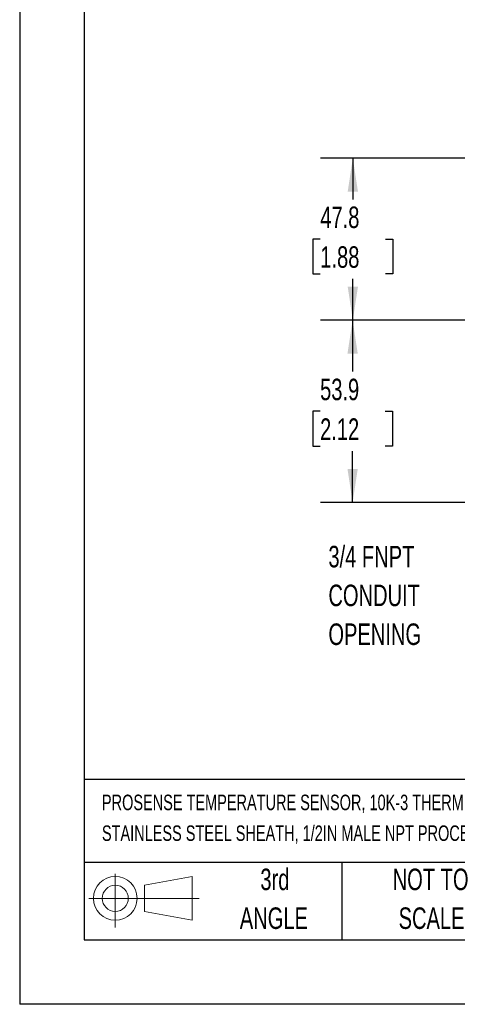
# Model space of a CAD drawing. Header units: millimetres. Extents: x 0 to 838, y 0 to 648.
# Tile 1 of 16: x 0 to 129, y 0 to 291. Entities that reach past the tile are written whole.
import ezdxf

# ---------------------------------------------------------------- set-up
doc = ezdxf.new("R2010")
doc.units = ezdxf.units.MM
doc.header["$LTSCALE"] = 3
doc.linetypes.add('CENTERX2', pattern=[20.32, 12.7, -2.54, 2.54, -2.54])
doc.layers.add('DIMENSIONS', color=140, linetype='Continuous', lineweight=25)
doc.layers.add('TEXT', color=140, linetype='Continuous', lineweight=25)
doc.layers.add('SLD-DEFPOINTS', color=7, linetype='Continuous')
doc.styles.add('SLDTEXTSTYLE0', font='TXT', dxfattribs={"width": 0.7})
doc.dimstyles.new('SLDDIMSTYLE1', dxfattribs={"dimtxt": 6.474023, "dimasz": 9.906, "dimexe": 0, "dimexo": 0.0625, "dimgap": 1.618506, "dimtad": 0, "dimtih": 1, "dimtoh": 1, "dimdec": 1, "dimrnd": 1e-09, "dimzin": 12, "dimdsep": 46, "dimtxsty": 'SLDTEXTSTYLE0', "dimsah": 1, "dimcen": 0.09, "dimadec": 0, "dimazin": 3, "dimtfac": 1, "dimtdec": 1, "dimtofl": 0, "dimtmove": 0, "dimatfit": 3, "dimfxl": 0, "dimfrac": 2, "dimtolj": 1, "dimtzin": 12, "dimarcsym": 0})

# ---------------------------------------------------------------- blocks, each defined once
blk = doc.blocks.new('Block11')
at = {"color": 7, "linetype": 'Continuous', "lineweight": 18}
for p, q in [((7.77, 15.93), (7.77, 0)), ((16.44, 12.5), (30.53, 15.1)), ((30.53, 15.1), (30.53, 2.19)), ((16.44, 4.79), (16.44, 12.5)), ((0, 8.65), (32.62, 8.65)), ((16.44, 4.79), (30.53, 2.19))]:
    blk.add_line(p, q, dxfattribs=at)
for radius in [6.45, 3.86]:
    blk.add_circle((7.77, 8.65), radius, dxfattribs=at)
blk = doc.blocks.new('Block12')
at = {"layer": 'SLD-DEFPOINTS'}
blk.add_blockref('Block11', (0, 0), dxfattribs=at)
blk = doc.blocks.new('SW_NOTE_0')
at = {"layer": 'TEXT', "color": 0, "linetype": 'CENTERX2', "lineweight": 18, "char_height": 4.58265, "attachment_point": 1, "style": 'SLDTEXTSTYLE0'}
for s, insert in [('PROSENSE TEMPERATURE SENSOR, 10K-3 THERMISTOR, CONNECTION HEAD PROBE, 12IN INSERTION LENGTH, 1/4IN PROBE DIAMETER,', (0, 5.91)), ('STAINLESS STEEL SHEATH, 1/2IN MALE NPT PROCESS CONNECTION, ALUMINUM SCREW COVER HEAD WITH 24IN, 24 AWG PVC WIRE LEADS', (0, -3.18))]:
    blk.add_mtext(s, dxfattribs=dict(at, insert=insert))
blk = doc.blocks.new('SW_NOTE_0_4')
at = {"layer": 'TEXT', "color": 0, "linetype": 'CENTERX2', "lineweight": 18, "char_height": 6.35, "attachment_point": 2, "style": 'SLDTEXTSTYLE0'}
for s, insert in [('NOT TO', (15.78, 8.19)), ('SCALE', (16.06, -3.28))]:
    blk.add_mtext(s, dxfattribs=dict(at, insert=insert))
blk = doc.blocks.new('SW_NOTE_0_5')
at = {"layer": 'TEXT', "color": 0, "linetype": 'CENTERX2', "lineweight": 18, "char_height": 6.35, "attachment_point": 2, "style": 'SLDTEXTSTYLE0'}
for s, insert in [('3rd', (6.95, 8.19)), ('ANGLE', (6.65, -3.28))]:
    blk.add_mtext(s, dxfattribs=dict(at, insert=insert))
blk = doc.blocks.new('SW_NOTE_0_7')
at = {"layer": 'TEXT', "color": 0, "linetype": 'CENTERX2', "lineweight": 18, "char_height": 6.35, "attachment_point": 1, "style": 'SLDTEXTSTYLE0'}
for s, insert in [('3/4 FNPT', (-40.98, 24.02)), ('CONDUIT', (-40.98, 12.56)), ('OPENING', (-40.98, 1.09))]:
    blk.add_mtext(s, dxfattribs=dict(at, insert=insert))
blk = doc.blocks.new('_D_6')
at = {"layer": 'DIMENSIONS'}
for p, q in [((187.01, 250), (89.02, 250)), ((98.54, 250), (98.54, 237.82)), ((88.92, 226.08), (86.75, 226.08)), ((86.75, 226.08), (86.75, 215.79)), ((108.16, 226.08), (110.34, 226.08)), ((110.34, 226.08), (110.34, 215.79)), ((86.75, 215.79), (88.92, 215.79)), ((110.34, 215.79), (108.16, 215.79)), ((98.54, 202.16), (98.54, 214.34)), ((145.58, 202.16), (89.02, 202.16))]:
    blk.add_line(p, q, dxfattribs=at)
for points in [[(98.54, 250), (97.02, 240.09), (100.07, 240.09)], [(98.54, 202.16), (100.07, 212.07), (97.02, 212.07)]]:
    blk.add_solid(points, dxfattribs=at)
at = {"layer": 'DIMENSIONS', "char_height": 6.35, "attachment_point": 1, "style": 'SLDTEXTSTYLE0'}
for s, insert in [('47.8', (88.92, 235.71)), ('1.88', (88.92, 223.97))]:
    blk.add_mtext(s, dxfattribs=dict(at, insert=insert))
blk = doc.blocks.new('_D_10')
at = {"layer": 'DIMENSIONS'}
for p, q in [((145.58, 202.16), (88.95, 202.16)), ((98.48, 202.16), (98.48, 186.96)), ((88.86, 175.22), (86.69, 175.22)), ((86.69, 175.22), (86.69, 164.93)), ((108.1, 175.22), (110.27, 175.22)), ((110.27, 175.22), (110.27, 164.93)), ((86.69, 164.93), (88.86, 164.93)), ((98.48, 148.28), (98.48, 163.48)), ((110.27, 164.93), (108.1, 164.93)), ((155.58, 148.28), (88.95, 148.28))]:
    blk.add_line(p, q, dxfattribs=at)
for points in [[(98.48, 202.16), (96.96, 192.26), (100, 192.26)], [(98.48, 148.28), (100, 158.18), (96.96, 158.18)]]:
    blk.add_solid(points, dxfattribs=at)
at = {"layer": 'DIMENSIONS', "char_height": 6.35, "attachment_point": 1, "style": 'SLDTEXTSTYLE0'}
for s, insert in [('53.9', (88.86, 184.85)), ('2.12', (88.86, 173.12))]:
    blk.add_mtext(s, dxfattribs=dict(at, insert=insert))

msp = doc.modelspace()

# ---------------------------------------------------------------- linework, layer by layer
at = {"color": 7, "linetype": 'Continuous'}
for p in [(0.01, 647.71), (838.21, 0.01)]:
    msp.add_line(p, (0.01, 0.01), dxfattribs=at)
at = {"layer": 'TEXT'}
for p, q in [((19.05, 628.65), (19.05, 19.05)), ((819.15, 66.38), (19.05, 66.38)), ((819.15, 41.91), (19.05, 41.91)), ((95.25, 41.91), (95.25, 19.05)), ((19.05, 19.05), (819.15, 19.05))]:
    msp.add_line(p, q, dxfattribs=at)

# ---------------------------------------------------------------- block references
at = {"layer": 'SLD-DEFPOINTS'}
msp.add_blockref('Block12', (20.51, 22.66), dxfattribs=at)
at = {"layer": 'TEXT', "linetype": 'CENTERX2', "lineweight": 18}
for name, p in [('SW_NOTE_0_7', (132.3, 111.44)), ('SW_NOTE_0', (24.34, 56.04)), ('SW_NOTE_0_5', (68.54, 31.91)), ('SW_NOTE_0_4', (105.77, 31.91))]:
    msp.add_blockref(name, p, dxfattribs=at)

# ---------------------------------------------------------------- dimensions: what is measured, and where the dimension line sits
at = {"layer": 'DIMENSIONS'}
for base, p1, picture, middle in [((98.54, 202.16), (190.82, 250), '_D_6', (98.54, 226.08)), ((98.48, 202.16), (159.39, 148.28), '_D_10', (98.48, 175.22))]:
    dim = msp.add_linear_dim(base=base, p1=p1, p2=(149.39, 202.16), angle=90, dimstyle='SLDDIMSTYLE1', dxfattribs=at)
    dim.commit()
    dim.dimension.update_dxf_attribs({"geometry": picture, "text_midpoint": middle, "dimtype": 160})

doc.saveas('drawing.dxf')
